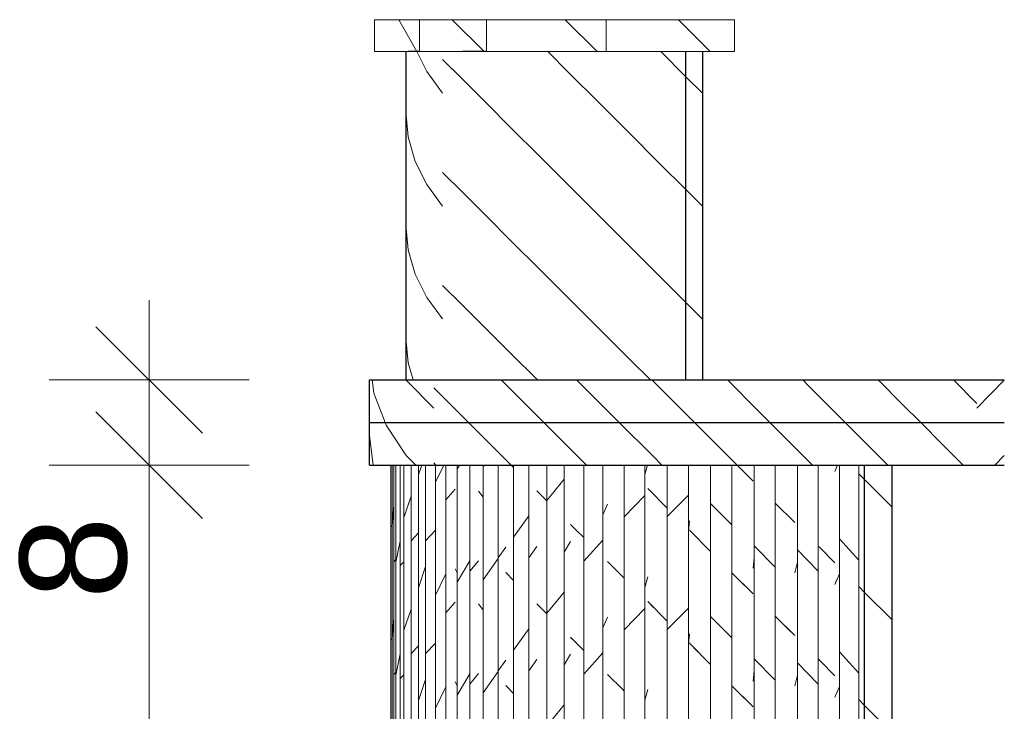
# Model space of a CAD drawing. Header units: millimetres. Extents: x -13164574 to -13156240, y -53157 to -50057.
# Tile 4 of 6: x -13159883 to -13158959, y -52488 to -51838. Entities that reach past the tile are written whole.
import ezdxf

# ---------------------------------------------------------------- set-up
doc = ezdxf.new("R2010")
doc.units = ezdxf.units.MM
doc.header["$MEASUREMENT"] = 0
for name, color, linetype in [('FACADE Meuble 1_5_0', 7, 'Continuous'), ('FACADE Meuble 1_5_AAG constr dalles', 7, 'Continuous'), ('FACADE Meuble 1_5_AAG constr Poteaux', 7, 'Continuous'), ('FACADE Meuble 1_5_BQN 2 COTATIONS PC', 7, 'Continuous')]:
    doc.layers.add(name, color=color, linetype=linetype)
doc.styles.add('STYLE_GENERE_1', font='txt')
pattern_1 = [(135, (-13062837.836, -52956.774), (35.35534, 35.35534), [])]
pattern_2 = [(45.556845, (-13015060.546, -52956.774), (-34.67471, 35.355339), [])]
pattern_3 = [(135, (-13062837.836, -52956.774), (35.35534, 35.35534), [])]
pattern_4 = [(45.556845, (-13015060.546, -52956.774), (-34.67471, 35.355339), [])]
pattern_5 = [(135, (-13062837.836, -52956.774), (35.35534, 35.35534), [])]

msp = doc.modelspace()

# ---------------------------------------------------------------- hatches: boundary and pattern name
at = {"layer": 'FACADE Meuble 1_5_0', "linetype": 'Continuous', "lineweight": 5}
h = msp.add_hatch(dxfattribs=at)
h.set_pattern_fill('Brique_1_0005', color=1, style=0, pattern_type=2)
h.set_pattern_definition([(97.177906, (-13178021.026, -52956.7735), (4.4525677, 35.355339), [])])
h.paths.add_polyline_path([(-13159554.37, -52176.77), (-13159554.37, -52216.77), (-13159550.49, -52216.77), (-13159550.49, -52176.77)])
h = msp.add_hatch(dxfattribs=at)
h.set_pattern_fill('Brique_1_0005', color=1, style=0, pattern_type=2)
h.set_pattern_definition([(111.01836, (-13215903.511, -52956.774), (13.584643, 35.355339), [])])
h.paths.add_polyline_path([(-13159538.95, -52216.77), (-13159538.95, -52176.77), (-13159550.49, -52176.77), (-13159550.49, -52216.77)])
h = msp.add_hatch(dxfattribs=at)
h.set_pattern_fill('Brique_1_0005', color=1, style=0, pattern_type=2)
h.set_pattern_definition([(123.539333, (-13256778.603, -52956.774), (23.436108, 35.355339), [])])
h.paths.add_polyline_path([(-13159538.95, -52216.77), (-13159520.03, -52216.77), (-13159520.03, -52176.77), (-13159538.95, -52176.77)])
h = msp.add_hatch(dxfattribs=at)
h.set_pattern_fill('Brique_1_0005', color=1, style=0, pattern_type=2)
h.set_pattern_definition([(134.443155, (-13303418.19, -52956.774), (34.67471, 35.355339), [])])
h.paths.add_polyline_path([(-13159520.03, -52216.77), (-13159494.21, -52216.77), (-13159494.21, -52176.77), (-13159520.03, -52176.77)])
h = msp.add_hatch(dxfattribs=at)
h.set_pattern_fill('Brique_1_0005', color=1, style=0, pattern_type=2)
h.set_pattern_definition([(135, (-13062837.836, -52956.774), (35.35534, 35.35534), [])])
h.paths.add_polyline_path([(-13159462.11, -52216.77), (-13159462.11, -52176.77), (-13159494.21, -52176.77), (-13159494.21, -52216.77)])
h = msp.add_hatch(dxfattribs=at)
h.set_pattern_fill('Brique_1_0005', color=1, style=0, pattern_type=2)
h.set_pattern_definition([(135, (-13062837.836, -52956.774), (35.35534, 35.35534), [])])
h.paths.add_polyline_path([(-13159462.11, -52216.77), (-13159424.52, -52216.77), (-13159424.52, -52176.77), (-13159462.11, -52176.77)])
h = msp.add_hatch(dxfattribs=at)
h.set_pattern_fill('Brique_1_0005', color=1, style=0, pattern_type=2)
h.set_pattern_definition(pattern_5)
h.paths.add_polyline_path([(-13159382.37, -52216.77), (-13159382.37, -52176.77), (-13159424.52, -52176.77), (-13159424.52, -52216.77)])
h = msp.add_hatch(dxfattribs=at)
h.set_pattern_fill('Brique_1_0005', color=1, style=0, pattern_type=2)
h.set_pattern_definition([(135, (-13062837.836, -52956.774), (35.35534, 35.35534), [])])
h.paths.add_polyline_path([(-13159336.71, -52176.77), (-13159382.37, -52176.77), (-13159382.37, -52216.77), (-13159336.71, -52216.77)])
h = msp.add_hatch(dxfattribs=at)
h.set_pattern_fill('Brique_1_0005', color=1, style=0, pattern_type=2)
h.set_pattern_definition([(135, (-13062837.836, -52956.774), (35.35534, 35.35534), [])])
h.paths.add_polyline_path([(-13159336.71, -52176.77), (-13159336.71, -52216.77), (-13159288.64, -52216.77), (-13159288.64, -52176.77)])
h = msp.add_hatch(dxfattribs=at)
h.set_pattern_fill('Brique_1_0005', color=1, style=0, pattern_type=2)
h.set_pattern_definition([(135, (-13062837.836, -52956.774), (35.35534, 35.35534), [])])
h.paths.add_polyline_path([(-13159239.37, -52216.77), (-13159239.37, -52176.77), (-13159288.64, -52176.77), (-13159288.64, -52216.77)])
h = msp.add_hatch(dxfattribs=at)
h.set_pattern_fill('Brique_1_0005', color=1, style=0, pattern_type=2)
h.set_pattern_definition(pattern_5)
h.paths.add_polyline_path([(-13159190.09, -52216.77), (-13159190.09, -52176.77), (-13159239.37, -52176.77), (-13159239.37, -52216.77)])
h = msp.add_hatch(dxfattribs=at)
h.set_pattern_fill('Brique_1_0005', color=1, style=0, pattern_type=2)
h.set_pattern_definition([(135, (-13062837.836, -52956.774), (35.35534, 35.35534), [])])
h.paths.add_polyline_path([(-13159190.09, -52176.77), (-13159190.09, -52216.77), (-13159142.03, -52216.77), (-13159142.03, -52176.77)])
h = msp.add_hatch(dxfattribs=at)
h.set_pattern_fill('Brique_1_0005', color=1, style=0, pattern_type=2)
h.set_pattern_definition([(135, (-13062837.836, -52956.774), (35.35534, 35.35534), [])])
h.paths.add_polyline_path([(-13159142.03, -52216.77), (-13159096.36, -52216.77), (-13159096.36, -52176.77), (-13159142.03, -52176.77)])
h = msp.add_hatch(dxfattribs=at)
h.set_pattern_fill('Brique_1_0005', color=1, style=0, pattern_type=2)
h.set_pattern_definition([(135, (-13062837.836, -52956.774), (35.35534, 35.35534), [])])
h.paths.add_polyline_path([(-13159054.21, -52176.77), (-13159096.36, -52176.77), (-13159096.36, -52216.77), (-13159054.21, -52216.77)])
h = msp.add_hatch(dxfattribs=at)
h.set_pattern_fill('Brique_1_0005', color=1, style=0, pattern_type=2)
h.set_pattern_definition([(135, (-13062837.836, -52956.774), (35.35534, 35.35534), [])])
h.paths.add_polyline_path([(-13159016.63, -52216.77), (-13159016.63, -52176.77), (-13159054.21, -52176.77), (-13159054.21, -52216.77)])
h = msp.add_hatch(dxfattribs=at)
h.set_pattern_fill('Brique_1_0005', color=1, style=0, pattern_type=2)
h.set_pattern_definition([(135, (-13062837.836, -52956.774), (35.35534, 35.35534), [])])
h.paths.add_polyline_path([(-13158984.53, -52216.77), (-13158984.53, -52176.77), (-13159016.63, -52176.77), (-13159016.63, -52216.77)])
h = msp.add_hatch(dxfattribs=at)
h.set_pattern_fill('Brique_1_0005', color=1, style=0, pattern_type=2)
h.set_pattern_definition(pattern_4)
h.paths.add_polyline_path([(-13158984.53, -52176.77), (-13158984.53, -52216.77), (-13158958.7, -52216.77), (-13158958.7, -52176.77)])
h = msp.add_hatch(dxfattribs=at)
h.set_pattern_fill('Brique_1_0005', color=1, style=0, pattern_type=2)
h.set_pattern_definition(pattern_4)
h.paths.add_polyline_path([(-13158984.53, -52176.77), (-13158984.53, -52216.77), (-13158958.7, -52216.77), (-13158958.7, -52176.77)])
h = msp.add_hatch(dxfattribs=at)
h.set_pattern_fill('Brique_1_0005', color=1, style=0, pattern_type=2)
h.set_pattern_definition([(97.177906, (-13178021.026, -52956.7735), (4.4525677, 35.355339), [])])
h.paths.add_polyline_path([(-13159554.37, -52216.77), (-13159554.37, -52256.77), (-13159550.49, -52256.77), (-13159550.49, -52216.77)])
h = msp.add_hatch(dxfattribs=at)
h.set_pattern_fill('Brique_1_0005', color=1, style=0, pattern_type=2)
h.set_pattern_definition([(111.01836, (-13215903.511, -52956.774), (13.584643, 35.355339), [])])
h.paths.add_polyline_path([(-13159538.95, -52256.77), (-13159538.95, -52216.77), (-13159550.49, -52216.77), (-13159550.49, -52256.77)])
h = msp.add_hatch(dxfattribs=at)
h.set_pattern_fill('Brique_1_0005', color=1, style=0, pattern_type=2)
h.set_pattern_definition([(123.539333, (-13256778.603, -52956.774), (23.436108, 35.355339), [])])
h.paths.add_polyline_path([(-13159538.95, -52256.77), (-13159520.03, -52256.77), (-13159520.03, -52216.77), (-13159538.95, -52216.77)])
h = msp.add_hatch(dxfattribs=at)
h.set_pattern_fill('Brique_1_0005', color=1, style=0, pattern_type=2)
h.set_pattern_definition([(134.443155, (-13303418.19, -52956.774), (34.67471, 35.355339), [])])
h.paths.add_polyline_path([(-13159520.03, -52216.77), (-13159520.03, -52256.77), (-13159494.21, -52256.77), (-13159494.21, -52216.77)])
h = msp.add_hatch(dxfattribs=at)
h.set_pattern_fill('Brique_1_0005', color=1, style=0, pattern_type=2)
h.set_pattern_definition(pattern_3)
h.paths.add_polyline_path([(-13159462.11, -52256.77), (-13159462.11, -52216.77), (-13159494.21, -52216.77), (-13159494.21, -52256.77)])
h = msp.add_hatch(dxfattribs=at)
h.set_pattern_fill('Brique_1_0005', color=1, style=0, pattern_type=2)
h.set_pattern_definition([(135, (-13062837.836, -52956.774), (35.35534, 35.35534), [])])
h.paths.add_polyline_path([(-13159462.11, -52216.77), (-13159462.11, -52256.77), (-13159424.52, -52256.77), (-13159424.52, -52216.77)])
h = msp.add_hatch(dxfattribs=at)
h.set_pattern_fill('Brique_1_0005', color=1, style=0, pattern_type=2)
h.set_pattern_definition(pattern_1)
h.paths.add_polyline_path([(-13159382.37, -52256.77), (-13159382.37, -52216.77), (-13159424.52, -52216.77), (-13159424.52, -52256.77)])
h = msp.add_hatch(dxfattribs=at)
h.set_pattern_fill('Brique_1_0005', color=1, style=0, pattern_type=2)
h.set_pattern_definition([(135, (-13062837.836, -52956.774), (35.35534, 35.35534), [])])
h.paths.add_polyline_path([(-13159336.71, -52216.77), (-13159382.37, -52216.77), (-13159382.37, -52256.77), (-13159336.71, -52256.77)])
h = msp.add_hatch(dxfattribs=at)
h.set_pattern_fill('Brique_1_0005', color=1, style=0, pattern_type=2)
h.set_pattern_definition(pattern_3)
h.paths.add_polyline_path([(-13159336.71, -52256.77), (-13159288.64, -52256.77), (-13159288.64, -52216.77), (-13159336.71, -52216.77)])
h = msp.add_hatch(dxfattribs=at)
h.set_pattern_fill('Brique_1_0005', color=1, style=0, pattern_type=2)
h.set_pattern_definition([(135, (-13062837.836, -52956.774), (35.35534, 35.35534), [])])
h.paths.add_polyline_path([(-13159239.37, -52256.77), (-13159239.37, -52216.77), (-13159288.64, -52216.77), (-13159288.64, -52256.77)])
h = msp.add_hatch(dxfattribs=at)
h.set_pattern_fill('Brique_1_0005', color=1, style=0, pattern_type=2)
h.set_pattern_definition(pattern_1)
h.paths.add_polyline_path([(-13159190.09, -52256.77), (-13159190.09, -52216.77), (-13159239.37, -52216.77), (-13159239.37, -52256.77)])
h = msp.add_hatch(dxfattribs=at)
h.set_pattern_fill('Brique_1_0005', color=1, style=0, pattern_type=2)
h.set_pattern_definition([(135, (-13062837.836, -52956.774), (35.35534, 35.35534), [])])
h.paths.add_polyline_path([(-13159190.09, -52256.77), (-13159142.03, -52256.77), (-13159142.03, -52216.77), (-13159190.09, -52216.77)])
h = msp.add_hatch(dxfattribs=at)
h.set_pattern_fill('Brique_1_0005', color=1, style=0, pattern_type=2)
h.set_pattern_definition([(135, (-13062837.836, -52956.774), (35.35534, 35.35534), [])])
h.paths.add_polyline_path([(-13159142.03, -52256.77), (-13159096.36, -52256.77), (-13159096.36, -52216.77), (-13159142.03, -52216.77)])
h = msp.add_hatch(dxfattribs=at)
h.set_pattern_fill('Brique_1_0005', color=1, style=0, pattern_type=2)
h.set_pattern_definition([(135, (-13062837.836, -52956.774), (35.35534, 35.35534), [])])
h.paths.add_polyline_path([(-13159054.21, -52216.77), (-13159096.36, -52216.77), (-13159096.36, -52256.77), (-13159054.21, -52256.77)])
h = msp.add_hatch(dxfattribs=at)
h.set_pattern_fill('Brique_1_0005', color=1, style=0, pattern_type=2)
h.set_pattern_definition([(135, (-13062837.836, -52956.774), (35.35534, 35.35534), [])])
h.paths.add_polyline_path([(-13159016.63, -52256.77), (-13159016.63, -52216.77), (-13159054.21, -52216.77), (-13159054.21, -52256.77)])
h = msp.add_hatch(dxfattribs=at)
h.set_pattern_fill('Brique_1_0005', color=1, style=0, pattern_type=2)
h.set_pattern_definition(pattern_1)
h.paths.add_polyline_path([(-13158984.53, -52256.77), (-13158984.53, -52216.77), (-13159016.63, -52216.77), (-13159016.63, -52256.77)])
h = msp.add_hatch(dxfattribs=at)
h.set_pattern_fill('Brique_1_0005', color=1, style=0, pattern_type=2)
h.set_pattern_definition(pattern_2)
h.paths.add_polyline_path([(-13158984.53, -52216.77), (-13158984.53, -52256.77), (-13158958.7, -52256.77), (-13158958.7, -52216.77)])
h = msp.add_hatch(dxfattribs=at)
h.set_pattern_fill('Brique_1_0005', color=1, style=0, pattern_type=2)
h.set_pattern_definition(pattern_2)
h.paths.add_polyline_path([(-13158984.53, -52216.77), (-13158984.53, -52256.77), (-13158958.7, -52256.77), (-13158958.7, -52216.77)])

# ---------------------------------------------------------------- linework, layer by layer
at = {"layer": 'FACADE Meuble 1_5_0', "color": 7, "linetype": 'Continuous', "lineweight": 30}
for p, q in [((-13159520.49, -51868.33), (-13159520.49, -52176.77)), ((-13159511.6, -51868.33), (-13159518.25, -51868.33)), ((-13159507.41, -51868.33), (-13159511.6, -51868.33)), ((-13159445.64, -51868.33), (-13159467.31, -51868.33)), ((-13159444.5, -51868.33), (-13159445.64, -51868.33)), ((-13159257.49, -52176.77), (-13159257.49, -51868.33)), ((-13159242.02, -51868.33), (-13159242.02, -52176.77)), ((-13159554.37, -52216.77), (-13159554.37, -52176.77)), ((-13159554.37, -52176.77), (-13159550.49, -52176.77)), ((-13159550.49, -52176.77), (-13159538.95, -52176.77)), ((-13159538.95, -52176.77), (-13159520.03, -52176.77)), ((-13159520.03, -52176.77), (-13159494.21, -52176.77)), ((-13159494.21, -52176.77), (-13159462.11, -52176.77)), ((-13159462.11, -52176.77), (-13159424.52, -52176.77)), ((-13159424.52, -52176.77), (-13159382.37, -52176.77)), ((-13159382.37, -52176.77), (-13159336.71, -52176.77)), ((-13159336.71, -52176.77), (-13159288.64, -52176.77)), ((-13159288.64, -52176.77), (-13159239.37, -52176.77)), ((-13159239.37, -52176.77), (-13159190.09, -52176.77)), ((-13159190.09, -52176.77), (-13159142.03, -52176.77)), ((-13159142.03, -52176.77), (-13159096.36, -52176.77)), ((-13159096.36, -52176.77), (-13159054.21, -52176.77)), ((-13159054.21, -52176.77), (-13159016.63, -52176.77)), ((-13159016.63, -52176.77), (-13158984.53, -52176.77)), ((-13158984.53, -52176.77), (-13158958.7, -52176.77)), ((-13159554.37, -52256.77), (-13159554.37, -52216.77)), ((-13159554.37, -52216.77), (-13159550.49, -52216.77)), ((-13159550.49, -52216.77), (-13159538.95, -52216.77)), ((-13159538.95, -52216.77), (-13159520.03, -52216.77)), ((-13159520.03, -52216.77), (-13159494.21, -52216.77)), ((-13159494.21, -52216.77), (-13159462.11, -52216.77)), ((-13159462.11, -52216.77), (-13159424.52, -52216.77)), ((-13159424.52, -52216.77), (-13159382.37, -52216.77)), ((-13159382.37, -52216.77), (-13159336.71, -52216.77)), ((-13159336.71, -52216.77), (-13159288.64, -52216.77)), ((-13159288.64, -52216.77), (-13159239.37, -52216.77)), ((-13159239.37, -52216.77), (-13159190.09, -52216.77)), ((-13159190.09, -52216.77), (-13159142.03, -52216.77)), ((-13159142.03, -52216.77), (-13159096.36, -52216.77)), ((-13159096.36, -52216.77), (-13159054.21, -52216.77)), ((-13159054.21, -52216.77), (-13159016.63, -52216.77)), ((-13159016.63, -52216.77), (-13158984.53, -52216.77)), ((-13158984.53, -52216.77), (-13158958.7, -52216.77)), ((-13159554.37, -52256.77), (-13159550.49, -52256.77)), ((-13159550.49, -52256.77), (-13159538.95, -52256.77)), ((-13159538.95, -52256.77), (-13159520.03, -52256.77)), ((-13159520.03, -52256.77), (-13159494.21, -52256.77)), ((-13159494.21, -52256.77), (-13159462.11, -52256.77)), ((-13159462.11, -52256.77), (-13159424.52, -52256.77)), ((-13159424.52, -52256.77), (-13159382.37, -52256.77)), ((-13159382.37, -52256.77), (-13159336.71, -52256.77)), ((-13159336.71, -52256.77), (-13159288.64, -52256.77)), ((-13159288.64, -52256.77), (-13159239.37, -52256.77)), ((-13159239.37, -52256.77), (-13159190.09, -52256.77)), ((-13159190.09, -52256.77), (-13159142.03, -52256.77)), ((-13159142.03, -52256.77), (-13159096.36, -52256.77)), ((-13159096.36, -52256.77), (-13159054.21, -52256.77)), ((-13159089.81, -52956.77), (-13159089.81, -52256.77)), ((-13159064.25, -52256.77), (-13159064.25, -52956.77)), ((-13159054.21, -52256.77), (-13159016.63, -52256.77)), ((-13159016.63, -52256.77), (-13158984.53, -52256.77)), ((-13158984.53, -52256.77), (-13158958.7, -52256.77))]:
    msp.add_line(p, q, dxfattribs=at)
at = {"layer": 'FACADE Meuble 1_5_0', "color": 1, "linetype": 'Continuous', "lineweight": 5}
for p, q in [((-13159500.7, -51887.16), (-13159510.11, -51868.33)), ((-13159500.7, -51887.16), (-13159510.11, -51868.33)), ((-13159367.33, -51888.16), (-13159387.15, -51868.33)), ((-13159367.33, -51888.16), (-13159387.15, -51868.33)), ((-13159257.49, -51891.93), (-13159281.08, -51868.33)), ((-13159257.49, -51891.93), (-13159281.08, -51868.33)), ((-13159467.31, -51894.24), (-13159485.81, -51875.73)), ((-13159468.47, -51893.08), (-13159485.81, -51875.73)), ((-13159485.81, -51907.29), (-13159500.7, -51887.16)), ((-13159494.72, -51895.24), (-13159500.7, -51887.16)), ((-13159338.92, -51916.56), (-13159367.33, -51888.16)), ((-13159359.22, -51896.26), (-13159367.33, -51888.16)), ((-13159242.02, -51907.4), (-13159257.49, -51891.93)), ((-13159242.02, -51907.4), (-13159257.49, -51891.93)), ((-13159445.64, -51915.9), (-13159467.31, -51894.24)), ((-13159421.35, -51940.19), (-13159445.64, -51915.9)), ((-13159310.52, -51944.96), (-13159338.92, -51916.56)), ((-13159518.25, -51948.45), (-13159520.49, -51924.91)), ((-13159511.6, -51971.41), (-13159518.25, -51948.45)), ((-13159395.03, -51966.52), (-13159421.35, -51940.19)), ((-13159282.81, -51972.67), (-13159310.52, -51944.96)), ((-13159367.33, -51994.22), (-13159395.03, -51966.52)), ((-13159500.7, -51993.22), (-13159511.6, -51971.41)), ((-13159257.49, -51997.99), (-13159282.81, -51972.67)), ((-13159467.31, -52000.3), (-13159485.81, -51981.8)), ((-13159485.81, -52013.35), (-13159500.7, -51993.22)), ((-13159338.92, -52022.62), (-13159367.33, -51994.22)), ((-13159445.64, -52021.97), (-13159467.31, -52000.3)), ((-13159242.02, -52013.46), (-13159257.49, -51997.99)), ((-13159421.35, -52046.26), (-13159445.64, -52021.97)), ((-13159310.52, -52051.03), (-13159338.92, -52022.62)), ((-13159518.25, -52054.52), (-13159520.49, -52030.98)), ((-13159395.03, -52072.58), (-13159421.35, -52046.26)), ((-13159511.6, -52077.47), (-13159518.25, -52054.52)), ((-13159282.81, -52078.73), (-13159310.52, -52051.03)), ((-13159500.7, -52099.29), (-13159511.6, -52077.47)), ((-13159367.33, -52100.29), (-13159395.03, -52072.58)), ((-13159467.31, -52106.37), (-13159485.81, -52087.87)), ((-13159257.49, -52104.06), (-13159282.81, -52078.73)), ((-13159485.81, -52119.42), (-13159500.7, -52099.29)), ((-13159445.64, -52128.03), (-13159467.31, -52106.37)), ((-13159338.92, -52128.69), (-13159367.33, -52100.29)), ((-13159242.02, -52119.53), (-13159257.49, -52104.06)), ((-13159421.35, -52152.33), (-13159445.64, -52128.03)), ((-13159310.52, -52157.09), (-13159338.92, -52128.69)), ((-13159518.25, -52160.58), (-13159520.49, -52137.05)), ((-13159396.91, -52176.77), (-13159421.35, -52152.33)), ((-13159513.56, -52176.77), (-13159518.25, -52160.58)), ((-13159290.84, -52176.77), (-13159310.52, -52157.09)), ((-13159419.22, -52259.07), (-13159421.52, -52256.77)), ((-13159419.22, -52259.07), (-13159421.52, -52256.77)), ((-13159315.3, -52256.92), (-13159315.45, -52256.77)), ((-13159315.3, -52256.92), (-13159315.45, -52256.77)), ((-13159194.49, -52271.67), (-13159209.38, -52256.77)), ((-13159194.49, -52271.67), (-13159209.38, -52256.77)), ((-13159089.81, -52270.28), (-13159095.32, -52264.77)), ((-13159089.81, -52270.28), (-13159095.32, -52264.77)), ((-13159064.25, -52295.84), (-13159089.81, -52270.28)), ((-13159064.25, -52295.84), (-13159089.81, -52270.28)), ((-13159447.9, -52286.83), (-13159452.23, -52281.07)), ((-13159447.9, -52286.83), (-13159452.23, -52281.07)), ((-13159388.04, -52290.25), (-13159397.47, -52280.82)), ((-13159388.04, -52290.25), (-13159397.47, -52280.82)), ((-13159275.06, -52297.16), (-13159293.37, -52278.85)), ((-13159275.06, -52297.16), (-13159293.37, -52278.85)), ((-13159155.36, -52310.79), (-13159173.67, -52292.48)), ((-13159155.36, -52310.79), (-13159173.67, -52292.48)), ((-13159360.56, -52317.73), (-13159365.92, -52312.37)), ((-13159360.56, -52317.73), (-13159365.92, -52312.37)), ((-13159353.41, -52324.88), (-13159360.56, -52317.73)), ((-13159353.41, -52324.88), (-13159360.56, -52317.73)), ((-13159234.37, -52337.86), (-13159254.25, -52317.98)), ((-13159234.5, -52337.73), (-13159254.25, -52317.98)), ((-13159131.66, -52334.49), (-13159133.44, -52332.72)), ((-13159131.66, -52334.49), (-13159133.44, -52332.72)), ((-13159117.68, -52348.48), (-13159131.66, -52334.49)), ((-13159117.68, -52348.48), (-13159131.66, -52334.49)), ((-13159472.24, -52357.77), (-13159474.13, -52354.25)), ((-13159317.07, -52361.22), (-13159331.06, -52347.23)), ((-13159327.81, -52350.48), (-13159331.06, -52347.23)), ((-13159419.22, -52365.13), (-13159426.59, -52357.76)), ((-13159426.49, -52357.86), (-13159426.59, -52357.76)), ((-13159315.3, -52362.99), (-13159317.07, -52361.22)), ((-13159194.49, -52377.74), (-13159214.37, -52357.86)), ((-13159202.4, -52369.82), (-13159214.37, -52357.86)), ((-13159089.81, -52376.34), (-13159095.32, -52370.84)), ((-13159089.81, -52376.34), (-13159095.32, -52370.84)), ((-13159064.25, -52401.9), (-13159089.81, -52376.34)), ((-13159064.25, -52401.9), (-13159089.81, -52376.34)), ((-13159447.9, -52392.9), (-13159452.23, -52387.13)), ((-13159388.04, -52396.31), (-13159397.47, -52386.89)), ((-13159397.34, -52387.01), (-13159397.47, -52386.89)), ((-13159275.06, -52403.23), (-13159293.37, -52384.92)), ((-13159287.86, -52390.42), (-13159293.37, -52384.92)), ((-13159155.36, -52416.86), (-13159173.67, -52398.55)), ((-13159158.91, -52413.32), (-13159173.67, -52398.55)), ((-13159360.56, -52423.79), (-13159365.92, -52418.44)), ((-13159364.46, -52419.9), (-13159365.92, -52418.44)), ((-13159353.41, -52430.94), (-13159360.56, -52423.79)), ((-13159234.37, -52443.92), (-13159254.25, -52424.04)), ((-13159245.93, -52432.36), (-13159254.25, -52424.04)), ((-13159131.66, -52440.56), (-13159133.44, -52438.79)), ((-13159131.66, -52440.56), (-13159133.44, -52438.79)), ((-13159117.68, -52454.55), (-13159131.66, -52440.56)), ((-13159117.68, -52454.55), (-13159131.66, -52440.56)), ((-13159317.07, -52467.28), (-13159331.06, -52453.3)), ((-13159327.81, -52456.55), (-13159331.06, -52453.3)), ((-13159472.24, -52463.83), (-13159474.13, -52460.31)), ((-13159419.22, -52471.2), (-13159426.59, -52463.83)), ((-13159426.49, -52463.93), (-13159426.59, -52463.83)), ((-13159194.49, -52483.8), (-13159214.37, -52463.92)), ((-13159202.4, -52475.89), (-13159214.37, -52463.92)), ((-13159315.3, -52469.06), (-13159317.07, -52467.28)), ((-13159089.81, -52482.41), (-13159095.32, -52476.9)), ((-13159089.81, -52482.41), (-13159095.32, -52476.9)), ((-13159064.25, -52507.97), (-13159089.81, -52482.41)), ((-13159064.25, -52507.97), (-13159089.81, -52482.41))]:
    msp.add_line(p, q, dxfattribs=at)
at = {"layer": 'FACADE Meuble 1_5_AAG constr dalles', "color": 250, "linetype": 'Continuous', "lineweight": 0, "true_color": 0x191919}
for p, q in [((-13159549.9, -51838.33), (-13159507.41, -51838.33)), ((-13159549.9, -51868.33), (-13159549.9, -51838.33)), ((-13159507.41, -51838.33), (-13159444.5, -51838.33)), ((-13159507.41, -51868.33), (-13159507.41, -51838.33)), ((-13159444.5, -51838.33), (-13159389.76, -51838.33)), ((-13159444.5, -51868.33), (-13159444.5, -51838.33)), ((-13159389.76, -51838.33), (-13159332.25, -51838.33)), ((-13159332.25, -51838.33), (-13159271.55, -51838.33)), ((-13159332.25, -51868.33), (-13159332.25, -51838.33)), ((-13159271.55, -51838.33), (-13159212.02, -51838.33)), ((-13159212.02, -51868.33), (-13159212.02, -51838.33)), ((-13159549.9, -51868.33), (-13159507.41, -51868.33)), ((-13159507.41, -51868.33), (-13159444.5, -51868.33)), ((-13159444.5, -51868.33), (-13159389.76, -51868.33)), ((-13159389.76, -51868.33), (-13159332.25, -51868.33)), ((-13159332.25, -51868.33), (-13159271.55, -51868.33)), ((-13159271.55, -51868.33), (-13159212.02, -51868.33))]:
    msp.add_line(p, q, dxfattribs=at)
at = {"layer": 'FACADE Meuble 1_5_AAG constr dalles', "color": 1, "linetype": 'Continuous', "lineweight": 5}
for p, q in [((-13159510.1, -51868.33), (-13159527.05, -51838.33)), ((-13159446.74, -51868.33), (-13159476.74, -51838.33)), ((-13159340.67, -51868.33), (-13159370.67, -51838.33)), ((-13159234.61, -51868.33), (-13159264.61, -51838.33))]:
    msp.add_line(p, q, dxfattribs=at)
at = {"layer": 'FACADE Meuble 1_5_AAG constr Poteaux', "color": 7, "linetype": 'Continuous', "lineweight": 20}
for p, q in [((-13159534.37, -52933.81), (-13159534.37, -52256.77)), ((-13159533.24, -52933.81), (-13159533.24, -52256.77)), ((-13159531.66, -52933.81), (-13159531.66, -52256.77)), ((-13159529.66, -52933.81), (-13159529.66, -52256.77)), ((-13159525.62, -52933.81), (-13159525.62, -52256.77)), ((-13159522.27, -52933.81), (-13159522.27, -52256.77)), ((-13159515.43, -52933.81), (-13159515.43, -52256.77)), ((-13159508.59, -52933.81), (-13159508.59, -52256.77)), ((-13159501.75, -52933.81), (-13159501.75, -52256.77)), ((-13159492.42, -52933.81), (-13159492.42, -52256.77)), ((-13159482.93, -52933.81), (-13159482.93, -52256.77)), ((-13159472.24, -52933.81), (-13159472.24, -52256.77)), ((-13159460.23, -52933.81), (-13159460.23, -52256.77)), ((-13159447.9, -52933.81), (-13159447.9, -52256.77)), ((-13159433.56, -52933.81), (-13159433.56, -52256.77)), ((-13159419.22, -52933.81), (-13159419.22, -52256.77)), ((-13159404.88, -52933.81), (-13159404.88, -52256.77)), ((-13159388.04, -52933.81), (-13159388.04, -52256.77)), ((-13159371.64, -52933.81), (-13159371.64, -52256.77)), ((-13159353.41, -52933.81), (-13159353.41, -52256.77)), ((-13159335.32, -52933.81), (-13159335.32, -52256.77)), ((-13159315.3, -52933.81), (-13159315.3, -52256.77)), ((-13159296.01, -52933.81), (-13159296.01, -52256.77)), ((-13159275.06, -52933.81), (-13159275.06, -52256.77)), ((-13159255.14, -52933.81), (-13159255.14, -52256.77)), ((-13159234.37, -52933.81), (-13159234.37, -52256.77)), ((-13159214.37, -52933.81), (-13159214.37, -52256.77)), ((-13159193.59, -52933.81), (-13159193.59, -52256.77)), ((-13159173.67, -52933.81), (-13159173.67, -52256.77)), ((-13159152.73, -52933.81), (-13159152.73, -52256.77)), ((-13159133.44, -52933.81), (-13159133.44, -52256.77)), ((-13159113.41, -52933.81), (-13159113.41, -52256.77)), ((-13159095.32, -52933.81), (-13159095.32, -52256.77))]:
    msp.add_line(p, q, dxfattribs=at)
at = {"layer": 'FACADE Meuble 1_5_AAG constr Poteaux', "color": 1, "linetype": 'Continuous', "lineweight": 5}
for p, q in [((-13159508.59, -52265.84), (-13159505.49, -52256.77)), ((-13159508.59, -52265.84), (-13159505.49, -52256.77)), ((-13159492.42, -52272.89), (-13159484.78, -52256.77)), ((-13159492.42, -52272.89), (-13159484.78, -52256.77)), ((-13159472.24, -52260.68), (-13159469.89, -52256.77)), ((-13159472.24, -52260.68), (-13159469.89, -52256.77)), ((-13159447.9, -52258.43), (-13159446.72, -52256.77)), ((-13159447.9, -52258.43), (-13159446.72, -52256.77)), ((-13159296.01, -52265.51), (-13159293.7, -52256.77)), ((-13159296.01, -52265.51), (-13159293.7, -52256.77)), ((-13159117.68, -52262.66), (-13159115.17, -52256.77)), ((-13159117.68, -52262.66), (-13159115.17, -52256.77)), ((-13159388.04, -52289.87), (-13159371.64, -52269.87)), ((-13159388.04, -52289.87), (-13159371.64, -52269.87)), ((-13159482.93, -52289.45), (-13159474.13, -52279.45)), ((-13159482.93, -52289.45), (-13159474.13, -52279.45)), ((-13159522.27, -52305.84), (-13159515.43, -52285.84)), ((-13159521.42, -52303.37), (-13159515.43, -52285.84)), ((-13159315.3, -52305.36), (-13159296.01, -52285.36)), ((-13159315.3, -52305.36), (-13159296.01, -52285.36)), ((-13159275.06, -52304.96), (-13159255.14, -52284.96)), ((-13159275.06, -52304.96), (-13159255.14, -52284.96)), ((-13159533.24, -52313.99), (-13159531.66, -52293.99)), ((-13159335.32, -52303.37), (-13159331.06, -52293.37)), ((-13159335.32, -52303.37), (-13159331.06, -52293.37)), ((-13159214.37, -52312.84), (-13159234.37, -52292.84)), ((-13159214.37, -52312.84), (-13159234.37, -52292.84)), ((-13159419.22, -52324.5), (-13159404.88, -52304.5)), ((-13159419.22, -52324.5), (-13159404.88, -52304.5)), ((-13159255.14, -52319.09), (-13159254.25, -52309.09)), ((-13159255.14, -52319.09), (-13159254.25, -52309.09)), ((-13159534.37, -52314.64), (-13159533.24, -52313.52)), ((-13159501.75, -52327.72), (-13159492.42, -52317.79)), ((-13159501.75, -52327.72), (-13159492.42, -52317.79)), ((-13159529.66, -52348.02), (-13159525.62, -52328.02)), ((-13159515.43, -52327.72), (-13159508.59, -52320.44)), ((-13159509.02, -52320.9), (-13159508.59, -52320.44)), ((-13159353.41, -52347.09), (-13159335.32, -52327.09)), ((-13159336.62, -52328.52), (-13159335.32, -52327.09)), ((-13159095.32, -52346.01), (-13159113.41, -52326.01)), ((-13159095.32, -52346.01), (-13159113.41, -52326.01)), ((-13159433.56, -52343.77), (-13159426.59, -52333.77)), ((-13159433.56, -52343.77), (-13159426.59, -52333.77)), ((-13159404.88, -52343.77), (-13159397.47, -52333.13)), ((-13159404.88, -52343.77), (-13159397.47, -52333.13)), ((-13159371.64, -52338.36), (-13159365.92, -52328.36)), ((-13159371.64, -52338.36), (-13159365.92, -52328.36)), ((-13159173.67, -52352.61), (-13159193.59, -52332.61)), ((-13159133.44, -52356.4), (-13159152.73, -52336.4)), ((-13159148.47, -52340.82), (-13159152.73, -52336.4)), ((-13159531.66, -52347.47), (-13159529.66, -52345.45)), ((-13159460.23, -52356.5), (-13159452.23, -52346.5)), ((-13159455.78, -52350.93), (-13159452.23, -52346.5)), ((-13159447.9, -52364.5), (-13159433.56, -52344.5)), ((-13159194.49, -52353.5), (-13159193.59, -52343.5)), ((-13159525.62, -52351.17), (-13159522.27, -52347.74)), ((-13159508.59, -52371.91), (-13159501.75, -52351.91)), ((-13159472.24, -52366.75), (-13159460.23, -52346.75)), ((-13159155.36, -52358.02), (-13159152.73, -52348.02)), ((-13159492.42, -52378.96), (-13159482.93, -52358.96)), ((-13159296.01, -52371.58), (-13159293.37, -52361.58)), ((-13159296.01, -52371.58), (-13159293.37, -52361.58)), ((-13159117.68, -52368.73), (-13159113.41, -52358.73)), ((-13159117.68, -52368.73), (-13159115.53, -52363.69)), ((-13159388.04, -52395.94), (-13159371.64, -52375.94)), ((-13159522.27, -52411.91), (-13159515.43, -52391.91)), ((-13159482.93, -52395.52), (-13159474.13, -52385.52)), ((-13159315.3, -52411.43), (-13159296.01, -52391.43)), ((-13159275.06, -52411.03), (-13159255.14, -52391.03)), ((-13159533.24, -52420.06), (-13159531.66, -52400.06)), ((-13159335.32, -52409.44), (-13159331.06, -52399.44)), ((-13159335.32, -52409.44), (-13159331.06, -52399.44)), ((-13159214.37, -52418.9), (-13159234.37, -52398.9)), ((-13159419.22, -52430.56), (-13159404.88, -52410.56)), ((-13159534.37, -52420.71), (-13159533.24, -52419.59)), ((-13159255.14, -52425.16), (-13159254.25, -52415.16)), ((-13159255.14, -52425.16), (-13159254.25, -52415.16)), ((-13159515.43, -52433.79), (-13159508.59, -52426.51)), ((-13159501.75, -52433.79), (-13159492.42, -52423.86)), ((-13159529.66, -52454.08), (-13159525.62, -52434.08)), ((-13159371.64, -52444.43), (-13159365.92, -52434.43)), ((-13159371.64, -52444.43), (-13159365.92, -52434.43)), ((-13159353.41, -52453.16), (-13159335.32, -52433.16)), ((-13159173.67, -52458.67), (-13159193.59, -52438.67)), ((-13159095.32, -52452.07), (-13159113.41, -52432.07)), ((-13159433.56, -52449.83), (-13159426.59, -52439.83)), ((-13159433.56, -52449.83), (-13159426.59, -52439.83)), ((-13159404.88, -52449.83), (-13159397.47, -52439.19)), ((-13159404.88, -52449.83), (-13159397.47, -52439.19)), ((-13159133.44, -52462.47), (-13159152.73, -52442.47)), ((-13159531.66, -52453.53), (-13159529.66, -52451.52)), ((-13159525.62, -52457.23), (-13159522.27, -52453.81)), ((-13159472.24, -52472.81), (-13159460.23, -52452.81)), ((-13159460.23, -52462.57), (-13159452.23, -52452.57)), ((-13159447.9, -52470.56), (-13159433.56, -52450.56)), ((-13159194.49, -52459.56), (-13159193.59, -52449.56)), ((-13159155.36, -52464.09), (-13159152.73, -52454.09)), ((-13159508.59, -52477.97), (-13159501.75, -52457.97)), ((-13159492.42, -52485.02), (-13159482.93, -52465.02)), ((-13159117.68, -52474.79), (-13159113.41, -52464.79)), ((-13159296.01, -52477.64), (-13159293.37, -52467.64)), ((-13159296.01, -52477.64), (-13159293.37, -52467.64)), ((-13159117.68, -52474.79), (-13159117.14, -52473.53)), ((-13159388.04, -52502), (-13159371.64, -52482))]:
    msp.add_line(p, q, dxfattribs=at)
at = {"layer": 'FACADE Meuble 1_5_BQN 2 COTATIONS PC', "color": 7, "linetype": 'Continuous', "lineweight": 5}
for p, q in [((-13159761.24, -52176.77), (-13159761.24, -52101.77)), ((-13159811.24, -52126.77), (-13159711.24, -52226.77)), ((-13159667.49, -52176.77), (-13159854.99, -52176.77)), ((-13159761.24, -52256.77), (-13159761.24, -52176.77)), ((-13159711.24, -52306.77), (-13159811.24, -52206.77)), ((-13159667.49, -52256.77), (-13159854.99, -52256.77)), ((-13159761.24, -52956.77), (-13159761.24, -52256.77))]:
    msp.add_line(p, q, dxfattribs=at)

# ---------------------------------------------------------------- texts
at = {"layer": 'FACADE Meuble 1_5_BQN 2 COTATIONS PC', "color": 7, "linetype": 'Continuous', "lineweight": 5, "insert": (-13159781.24, -52382.67), "char_height": 100, "width": 75.8962, "attachment_point": 7, "rotation": 90, "style": 'STYLE_GENERE_1'}
msp.add_mtext('\\A1;{\\pql;\\fArial Unicode MS|b0|i0|c0|p0;\\W1.000000;8}', dxfattribs=at)

doc.saveas('drawing.dxf')
